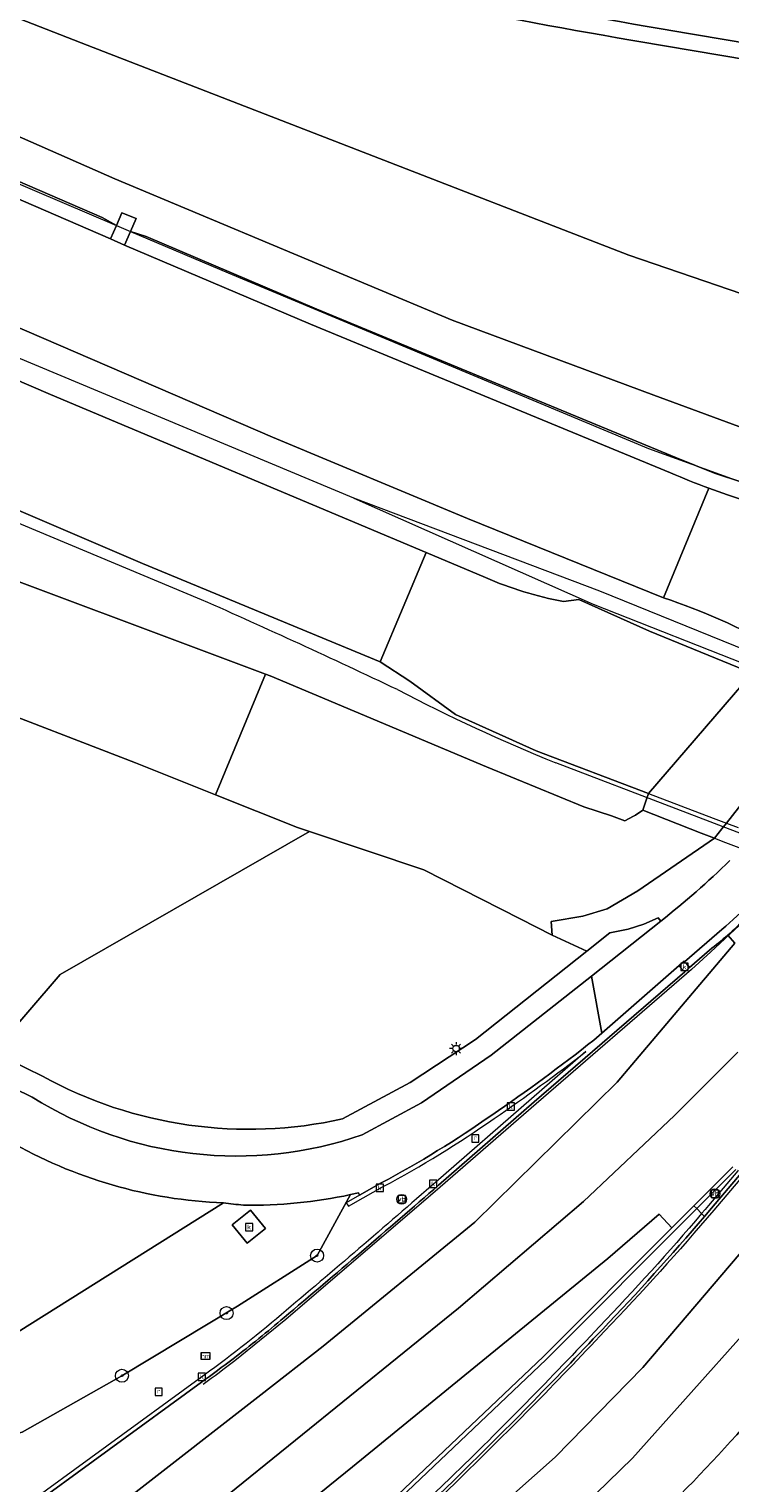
# Model space of a CAD drawing. Extents: x 152761 to 155748, y 459947 to 462743.
# Tile 61 of 256: x 154006 to 154049, y 460502 to 460591. Entities that reach past the tile are written whole.
import ezdxf
from ezdxf.enums import TextEntityAlignment as Align

# ---------------------------------------------------------------- set-up
doc = ezdxf.new("R2010")
doc.units = 0
doc.header["$LTSCALE"] = 0.75
doc.layers.get('0').update_dxf_attribs({"linetype": 'CONTINUOUS'})
for name, color, linetype, lineweight in [('B-RO-BV-GELEIDECONSTRUCTIE-G', 251, 'CONTINUOUS', 18), ('B-RO-BV-GELEIDECONSTRUCTIE-GV', 251, 'CONTINUOUS', 18), ('B-RO-GR-BEPLANTING_CULTUUR_BOSPLANTSOEN-GV', 251, 'CONTINUOUS', 18), ('B-RO-GR-BOOM-S', 96, 'CONTINUOUS', 25), ('B-RO-GR-GROENVOORZIENING-GV', 251, 'CONTINUOUS', 18), ('B-RO-KL-ET_LS_OV_LICHTMAST-S', 251, 'CONTINUOUS', 25), ('B-RO-KW-KUNSTWERK-GV', 251, 'CONTINUOUS', 18), ('B-RO-KW-KUNSTWERK_DEK-GV', 6, 'CONTINUOUS', 18), ('B-RO-OG-TERREIN_CULTUURSCHEIDING-GV', 251, 'CONTINUOUS', 18), ('B-RO-RI-GWA_KOLK-S', 251, 'CONTINUOUS', 25), ('B-RO-RI-GWA_RIOOLPUT-S', 251, 'CONTINUOUS', 25), ('B-RO-RI-HWA_GOOT_LIJNGOOT-G', 251, 'CONTINUOUS', 18), ('B-RO-VH-VERHARDING_ASFALT-GV', 251, 'CONTINUOUS', 18), ('B-RO-VH-VERHARDING_BETON-GV', 251, 'CONTINUOUS', 18), ('B-RO-VH-VERHARDING_BETONSTRAATSTEEN-GV', 251, 'CONTINUOUS', 18), ('B-RO-VH-VERHARDING_GESLOTEN-GV', 251, 'CONTINUOUS', 18), ('B-RO-VH-VERHARDING_OPEN-GV', 251, 'CONTINUOUS', 18), ('B-RO-VH-VERHARDING_TEGEL-GV', 251, 'CONTINUOUS', 18), ('B-RO-VW-HECTOMETRERING-S', 251, 'CONTINUOUS', 25), ('B-RO-VW-VERKEERSTEKEN_BORD-S', 251, 'CONTINUOUS', 25), ('B-RO-VW-VERKEERSTEKEN_DRAAGCONSTRUCTIE-S', 251, 'CONTINUOUS', 25)]:
    doc.layers.add(name, color=color, linetype=linetype, lineweight=lineweight)
doc.styles.add('NLCS-ISO', font='NLCS-ISO.ttf')

# ---------------------------------------------------------------- blocks, each defined once
blk = doc.blocks.new('SIE-WEG_VERKEERSBORD-SO')
at = {"color": 0, "linetype": 'ByBlock', "lineweight": 18}
blk.add_lwpolyline([(-1.125, -1.125), (1.125, -1.125), (1.125, 1.125), (-1.125, 1.125)], close=True, dxfattribs=at)
at = {"color": 0, "linetype": 'ByBlock', "lineweight": 18, "style": 'NLCS-ISO'}
blk.add_text('vb', height=1.5, dxfattribs=at).set_placement((0, 0), align=Align.MIDDLE_CENTER)
blk = doc.blocks.new('SIE-WEG_PAAL_VERKEERSBORD-SO')
at = {"color": 0, "linetype": 'ByBlock', "lineweight": 18}
blk.add_circle((0, 0), 1.5, dxfattribs=at)
at = {"color": 0, "linetype": 'ByBlock', "lineweight": 18, "style": 'NLCS-ISO'}
blk.add_text('vb', height=1.5, dxfattribs=at).set_placement((0, 0.13), align=Align.MIDDLE_CENTER)
blk = doc.blocks.new('SIE-WEG_PAAL_HECTOMETERPAAL-SO')
at = {"color": 0, "linetype": 'ByBlock', "lineweight": 18}
blk.add_lwpolyline([(-1.44375, -0.94375), (1.44375, -0.94375), (1.44375, 0.94375), (-1.44375, 0.94375)], close=True, dxfattribs=at)
at = {"color": 0, "linetype": 'ByBlock', "lineweight": 18, "style": 'NLCS-ISO'}
blk.add_text('hm', height=1.5, dxfattribs=at).set_placement((0, 0), align=Align.MIDDLE_CENTER)
blk = doc.blocks.new('SKL-ET_OV_LICHTMAST-SO')
at = {"color": 0, "linetype": 'ByBlock', "lineweight": 18}
for points in [[(-1.25, 0), (-2, 0)], [(-1.41, 1.41), (-0.88, 0.88)], [(0, 2), (0, 1.25)], [(0.88, 0.88), (1.41, 1.41)], [(2, 0), (1.25, 0)], [(-1.41, -1.41), (-0.88, -0.88)], [(0, -1.25), (0, -2)], [(0.88, -0.88), (1.41, -1.41)]]:
    blk.add_lwpolyline(points, dxfattribs=at)
blk.add_circle((0, 0), 1, dxfattribs=at)
blk = doc.blocks.new('SRI-PUT_INSPECTIEPUT_RIOOLPUT-SO')
at = {"color": 0, "linetype": 'ByBlock', "lineweight": 18}
blk.add_lwpolyline([(-1.12, -1.12), (1.12, -1.12), (1.12, 1.12), (-1.12, 1.12)], close=True, dxfattribs=at)
at = {"color": 0, "linetype": 'ByBlock', "lineweight": 18, "style": 'NLCS-ISO'}
blk.add_text('r', height=1.5, dxfattribs=at).set_placement((0, 0.28), align=Align.MIDDLE_CENTER)
blk = doc.blocks.new('SRI-KOLK-SO')
at = {"color": 0, "linetype": 'ByBlock', "lineweight": 18}
blk.add_lwpolyline([(-1.125, -1.125), (1.125, -1.125), (1.125, 1.125), (-1.125, 1.125)], close=True, dxfattribs=at)
at = {"color": 0, "linetype": 'ByBlock', "lineweight": 18, "style": 'NLCS-ISO'}
blk.add_text('k', height=1.5, dxfattribs=at).set_placement((0, 0), align=Align.MIDDLE_CENTER)
blk = doc.blocks.new('SGR-BOOM_01-SO')
at = {"linetype": 'ByBlock', "lineweight": 18}
h = blk.add_hatch(color=0, dxfattribs=at)
h.dxf.hatch_style = 1
edge = h.paths.add_edge_path()
edge.add_arc((0, 0), 0.25, 0, 360)
at = {"color": 0, "linetype": 'ByBlock', "lineweight": 18}
for radius in [2, 0.25]:
    blk.add_circle((0, 0), radius, dxfattribs=at)

msp = doc.modelspace()

# ---------------------------------------------------------------- linework, layer by layer
at = {"layer": 'B-RO-BV-GELEIDECONSTRUCTIE-G', "flags": 128}
for points in [[(153985.087, 460590.715), (153992.294, 460587.38), (154011.08, 460579.381)], [(154025.673, 460562.616), (154004.938, 460571.285), (153966.992, 460587.625)], [(154011.08, 460579.381), (154011.949, 460579.011)], [(154011.949, 460579.011), (154017.954, 460576.454), (154043.791, 460565.662), (154057.624, 460560.652), (154057.636, 460560.647)], [(154016.315, 460556.365), (153976.289, 460573.109)], [(154050.965, 460552.764), (154050.645, 460552.885), (154040.804, 460556.887), (154025.673, 460562.616)], [(154025.673, 460562.616), (154040.39, 460556.092), (154050.359, 460552.156), (154053.935, 460550.759)], [(154047.582, 460542.708), (154045.485, 460543.506), (154038.093, 460546.337)], [(154048.39, 460542.4), (154047.582, 460542.708)], [(154053.08, 460540.614), (154048.39, 460542.4)]]:
    msp.add_lwpolyline(points, dxfattribs=at)
at = {"layer": 'B-RO-BV-GELEIDECONSTRUCTIE-G'}
for points in [[(154028.35, 460550.839, 0.006656), (154016.315, 460556.365)], [(154028.35, 460550.839, 0.023388), (154038.093, 460546.337)]]:
    msp.add_lwpolyline(points, format="xyb", dxfattribs=at)
at = {"layer": 'B-RO-BV-GELEIDECONSTRUCTIE-GV', "flags": 128}
for points in [[(154030.879, 460520.372), (154036.766, 460525.5), (154046.016, 460533.487), (154045.829, 460533.677), (154045.683, 460533.876)], [(154045.683, 460533.876), (154040.428, 460529.289)], [(154039.945, 460528.588), (154036.602, 460525.689), (154030.715, 460520.561)], [(154048.976, 460521.509), (154046.578, 460519.105), (154045.233, 460517.756), (154037.334, 460509.838), (154027.176, 460500.188), (154026.185, 460499.336), (154023.383, 460496.926), (154016.473, 460491.092), (154014.937, 460489.896), (154010.792, 460486.511), (154006.796, 460483.248), (154005.624, 460482.291), (154004.047, 460481.003), (154002.903, 460480.056), (154002.331, 460479.584), (154001.738, 460479.093), (154001.539, 460478.904), (153999.981, 460477.427)], [(154000.145, 460477.238), (154001.697, 460478.71), (154001.904, 460478.906), (154002.487, 460479.388), (154003.058, 460479.86), (154004.206, 460480.81), (154005.779, 460482.095), (154005.787, 460482.101), (154006.951, 460483.052), (154015.093, 460489.701), (154016.63, 460490.898), (154023.545, 460496.736), (154025.058, 460498.036), (154026.019, 460498.864), (154027.344, 460500.002), (154037.509, 460509.659), (154046.754, 460518.928), (154049.164, 460521.344)], [(154049.307, 460521.293), (154049.286, 460521.251), (154047.479, 460519.116), (154047.269, 460518.868), (154047.058, 460518.621)], [(154047.67, 460518.954), (154049.488, 460521.103)], [(154027.363, 460520.506), (154026.029, 460519.752), (154025.209, 460519.288), (154025.349, 460519.076), (154026.254, 460519.587), (154027.486, 460520.284)], [(154047.234, 460518.443), (154047.452, 460518.698), (154047.67, 460518.954)], [(154016.159, 460508.462), (154004.816, 460500.189), (153998.352, 460495.437), (153998.506, 460495.24), (154001.99, 460497.801), (154004.964, 460499.987), (154016.306, 460508.26)], [(154000.761, 460476.465), (154002.24, 460477.346), (154003.428, 460478.198), (154004.031, 460478.631), (154004.687, 460479.101), (154006.786, 460480.822), (154006.795, 460480.829), (154007.955, 460481.78), (154010.151, 460483.581), (154011.927, 460485.055), (154014.656, 460487.318), (154025.58, 460496.381), (154026.714, 460497.33), (154027.294, 460497.886), (154031.793, 460502.194)], [(154031.619, 460502.374), (154026.893, 460497.848)]]:
    msp.add_lwpolyline(points, dxfattribs=at)
at = {"layer": 'B-RO-BV-GELEIDECONSTRUCTIE-GV'}
for points in [[(154040.428, 460529.289, -0.016464), (154034.164, 460524.684)], [(154034.311, 460524.476, 0.014567), (154039.945, 460528.588)], [(154034.164, 460524.684, -0.029761), (154027.363, 460520.506)], [(154027.486, 460520.284, 0.029658), (154034.311, 460524.476)], [(154030.715, 460520.561, -0.004312), (154021.224, 460512.422)], [(154021.385, 460512.231, 0.004258), (154030.879, 460520.372)], [(154047.058, 460518.621, -0.013839), (154040.776, 460511.68)], [(154040.957, 460511.508, 0.01393), (154047.234, 460518.443)], [(154021.224, 460512.422, -0.021377), (154016.159, 460508.462)], [(154018.256, 460509.702, 0.013394), (154021.385, 460512.231)], [(154040.776, 460511.68, -0.010779), (154031.619, 460502.374)], [(154031.793, 460502.194, 0.010716), (154040.957, 460511.508)], [(154016.306, 460508.26, 0.008246), (154018.256, 460509.702)]]:
    msp.add_lwpolyline(points, format="xyb", dxfattribs=at)
at = {"layer": 'B-RO-GR-BEPLANTING_CULTUUR_BOSPLANTSOEN-GV', "flags": 128}
msp.add_lwpolyline([(153925.206, 460586.581), (153926.497, 460585.942), (153940.42, 460579.628), (153951.352, 460574.589), (153955.904, 460572.33), (153959.953, 460570.321), (153968.478, 460566.103), (153980.478, 460560.473), (153991.59, 460555.618), (153999.875, 460551.399), (154000, 460551.335), (154000.125, 460551.271), (154002.253, 460550.187), (154012.251, 460546.329), (154017.168, 460544.372), (154020.244, 460551.787), (154000, 460559.361), (153963.915, 460575.194), (153953.128, 460579.93), (153941.362, 460584.972), (153927.619, 460591.115)], close=True, dxfattribs=at)
for points in [[(154017.168, 460544.372), (154012.251, 460546.329), (154002.253, 460550.187), (154000.125, 460551.271), (154000, 460551.335), (153999.875, 460551.399), (153991.59, 460555.618), (153980.478, 460560.473), (153968.478, 460566.103), (153959.953, 460570.321), (153955.904, 460572.33), (153959.287, 460569.796), (153961.986, 460567.013), (153964.568, 460563.141), (153965.982, 460559.931), (153967.116, 460556.576), (153967.628, 460553.367), (153967.83, 460550.152), (153967.564, 460547.399), (153967.243, 460545.446), (153984.443, 460537.726)], [(153990.287, 460535.011), (154003.502, 460528.553), (154007.623, 460533.323), (154022.955, 460542.114), (154022.214, 460542.363), (154017.168, 460544.372)]]:
    msp.add_lwpolyline(points, dxfattribs=at)
at = {"layer": 'B-RO-GR-GROENVOORZIENING-GV', "flags": 128}
for points in [[(154030.879, 460520.372), (154036.766, 460525.5), (154046.016, 460533.487), (154046.314, 460533.753), (154046.139, 460533.954), (154046.007, 460534.102), (154045.974, 460534.14), (154045.683, 460533.876), (154040.914, 460529.713), (154040.428, 460529.289)], [(154027.363, 460520.506), (154026.029, 460519.752)], [(153995.592, 460505.437), (153997.779, 460503.545), (153998.345, 460503.544), (154005.294, 460505.196), (154011.421, 460508.653), (154018.525, 460512.93), (154023.417, 460516.039), (154025.466, 460519.789)], [(154017.664, 460519.288), (153995.592, 460505.437)], [(154026.029, 460519.752), (154025.965, 460519.899), (154025.466, 460519.789), (154023.417, 460516.039), (154018.525, 460512.93), (154011.421, 460508.653), (154005.294, 460505.196), (153998.345, 460503.544)], [(153996.797, 460497.431), (153998.352, 460495.437), (153998.506, 460495.24), (154001.99, 460497.801), (154004.964, 460499.987), (154016.306, 460508.26)]]:
    msp.add_lwpolyline(points, dxfattribs=at)
at = {"layer": 'B-RO-GR-GROENVOORZIENING-GV'}
for points in [[(154040.428, 460529.289, -0.016464), (154034.164, 460524.684)], [(154034.164, 460524.684, -0.029761), (154027.363, 460520.506)], [(154021.385, 460512.231, 0.004258), (154030.879, 460520.372)], [(154018.886, 460519.141, -0.007454), (154017.664, 460519.288)], [(154025.466, 460519.789, -0.055657), (154018.886, 460519.141)], [(154018.256, 460509.702, 0.013394), (154021.385, 460512.231)], [(154016.306, 460508.26, 0.008246), (154018.256, 460509.702)], [(154049.957, 460505.864, -0.021107), (154043.774, 460499.396)]]:
    msp.add_lwpolyline(points, format="xyb", dxfattribs=at)
at = {"layer": 'B-RO-GR-GROENVOORZIENING-GV', "flags": 128}
msp.add_lwpolyline([(154020.241, 460517.716), (154019.118, 460516.803), (154018.205, 460517.926), (154019.328, 460518.839)], close=True, dxfattribs=at)
at = {"layer": 'B-RO-KW-KUNSTWERK-GV', "flags": 128}
msp.add_lwpolyline([(154043.782, 460544.455), (154043.645, 460544.051), (154043.434, 460543.428), (154047.034, 460542.013), (154047.846, 460541.705), (154048.302, 460542.287), (154048.575, 460542.635), (154054.194, 460549.795), (154054.442, 460550.111), (154054.712, 460550.456), (154055.253, 460551.144), (154055.402, 460551.335), (154055.528, 460551.496), (154061.38, 460558.954), (154061.534, 460559.151), (154062.025, 460559.776), (154061.27, 460560.056), (154058.859, 460560.95), (154057.795, 460561.344), (154057.585, 460560.422), (154051.581, 460553.477), (154053.908, 460552.117), (154053.19, 460550.6), (154050.167, 460551.841)], close=True, dxfattribs=at)
at = {"layer": 'B-RO-KW-KUNSTWERK_DEK-GV', "flags": 128}
msp.add_lwpolyline([(154050.167, 460551.841), (154043.782, 460544.455), (154043.645, 460544.051), (154043.434, 460543.428), (154047.034, 460542.013), (154047.846, 460541.705), (154048.532, 460541.445), (154052.673, 460539.875)], dxfattribs=at)
at = {"layer": 'B-RO-OG-TERREIN_CULTUURSCHEIDING-GV', "flags": 128}
for points in [[(154044.71, 460556.489), (154032.668, 460561.352), (154020.672, 460566.365), (154000.474, 460575.073), (153974.8, 460586.182), (153963.327, 460591.215), (153949.185, 460597.418), (153923.546, 460608.72), (153898.91, 460619.698), (153873.556, 460631.434), (153871.927, 460632.193), (153849.081, 460642.832), (153823.84, 460654.771), (153799.524, 460666.414)], [(153802.345, 460661.722), (153824.805, 460650.981), (153841.978, 460642.885), (153860.997, 460633.978), (153883.451, 460623.626), (153897.271, 460617.254), (153933.785, 460600.91), (153969.987, 460585.01), (153974.792, 460582.916), (153984.102, 460578.86), (154007.029, 460568.983), (154030.117, 460559.259), (154033.761, 460557.724)], [(154009.731, 460597.39), (153999.752, 460599.957), (153991.278, 460602.148), (153970.52, 460608.455), (153944.72, 460617.481), (153941.51, 460618.736), (153941.033, 460617.787), (153965.862, 460607.751), (153985.079, 460599.973), (153999.875, 460594.152), (154000, 460594.103), (154000.125, 460594.054), (154009.283, 460590.451), (154025.879, 460584.024), (154042.578, 460577.541), (154065.034, 460569.861), (154065.813, 460567.516), (154066.116, 460565.478), (154066.11, 460565.539)], [(154000.125, 460587.009), (154010.978, 460582.239), (154031.712, 460573.545), (154044.114, 460568.94), (154056.513, 460564.365), (154057.8, 460563.646), (154058.476, 460562.976), (154058.755, 460562.555), (154058.838, 460562.43), (154058.948, 460561.696), (154058.859, 460560.95), (154061.27, 460560.056), (154062.025, 460559.776), (154063.154, 460561.776), (154064.071, 460563.964), (154064.589, 460565.869), (154064.754, 460567.963), (154064.73, 460569.28), (154065.034, 460569.861), (154042.578, 460577.541), (154025.879, 460584.024), (154009.283, 460590.451), (154000.125, 460594.054)], [(153986.008, 460590.326), (154010.199, 460579.861), (154011.08, 460579.381), (154011.422, 460580.156), (154012.288, 460579.797), (154011.949, 460579.011), (154012.902, 460578.696), (154023.404, 460574.223), (154045.517, 460565.085), (154047.857, 460564.148), (154051.14, 460563.068)], [(154056.513, 460564.365), (154044.114, 460568.94), (154031.712, 460573.545), (154010.978, 460582.239), (154000.125, 460587.009)], [(154056.772, 460560.737), (154057.585, 460560.422), (154057.795, 460561.344), (154056.986, 460561.714), (154054.1, 460562.287), (154051.14, 460563.068), (154047.857, 460564.148), (154045.517, 460565.085), (154023.404, 460574.223), (154012.902, 460578.696), (154011.949, 460579.011), (154011.587, 460578.169), (154023.017, 460573.301), (154045.14, 460564.159)], [(154038.569, 460556.251), (154039.503, 460556.381), (154043.845, 460554.436), (154050.167, 460551.841), (154053.19, 460550.6), (154053.908, 460552.117), (154051.581, 460553.477)], [(153982.319, 460533.755), (153973.359, 460537.793), (153967.728, 460537.866), (153953.301, 460544.417), (153965.172, 460531.953), (153967.257, 460530.125), (153982.511, 460516.755), (153995.592, 460505.437), (154017.664, 460519.288)], [(154037.87, 460535.736), (154035.903, 460536.748), (154029.978, 460539.756), (154022.955, 460542.114), (154007.623, 460533.323), (154003.502, 460528.553), (154006.537, 460527.07)], [(154024.988, 460524.448), (154029.145, 460526.688), (154033.157, 460529.334), (154040.002, 460534.762), (154037.87, 460535.736)]]:
    msp.add_lwpolyline(points, dxfattribs=at)
at = {"layer": 'B-RO-OG-TERREIN_CULTUURSCHEIDING-GV'}
for points in [[(154064.123, 460588.402, -0.020914), (154009.953, 460598.365)], [(154064.004, 460587.409, -0.020949), (154009.731, 460597.39)], [(154009.731, 460597.39, 0.020949), (154064.004, 460587.409)], [(154045.14, 460564.159, 0.012175), (154047.507, 460563.218)], [(154047.507, 460563.218, 0.045979), (154056.772, 460560.737)], [(154033.761, 460557.724, 0.056801), (154038.569, 460556.251)], [(154051.581, 460553.477, 0.042526), (154044.71, 460556.489)], [(154006.537, 460527.07, 0.183087), (154024.988, 460524.448)], [(154017.664, 460519.288, -0.12367), (154004.453, 460523.118)]]:
    msp.add_lwpolyline(points, format="xyb", dxfattribs=at)
at = {"layer": 'B-RO-OG-TERREIN_CULTUURSCHEIDING-GV', "flags": 128}
for points in [[(153985.087, 460590.715), (153984.704, 460589.801), (154010.714, 460578.549), (154011.08, 460579.381), (154010.199, 460579.861), (153986.008, 460590.326)], [(153966.472, 460578.626), (153963.915, 460575.194), (154000, 460559.361), (154020.244, 460551.787), (154020.525, 460551.682), (154033.83, 460546.095), (154039.815, 460543.631), (154041.524, 460543.07), (154042.33, 460542.767), (154042.858, 460543.048), (154042.986, 460543.116), (154043.434, 460543.428), (154043.645, 460544.051), (154043.782, 460544.455), (154036.881, 460547.077), (154031.927, 460549.299), (154029.122, 460551.364), (154027.286, 460552.538), (154012.687, 460558.6), (153991.253, 460567.766), (153971.875, 460576.258)], [(154022.955, 460542.114), (154029.978, 460539.756), (154035.903, 460536.748), (154037.87, 460535.736), (154037.805, 460536.582), (154039.758, 460536.908), (154041.256, 460537.363), (154043.144, 460538.47), (154047.846, 460541.705), (154047.034, 460542.013), (154043.434, 460543.428), (154042.986, 460543.116), (154042.858, 460543.048), (154042.33, 460542.767), (154041.524, 460543.07), (154039.815, 460543.631), (154033.83, 460546.095), (154020.525, 460551.682), (154020.244, 460551.787), (154017.168, 460544.372), (154022.214, 460542.363)]]:
    msp.add_lwpolyline(points, close=True, dxfattribs=at)
at = {"layer": 'B-RO-RI-HWA_GOOT_LIJNGOOT-G', "flags": 128}
for points in [[(154052.749, 460539.909), (154052.723, 460539.874), (154050.821, 460537.681), (154047.631, 460534.709), (154046.426, 460533.628), (154046.128, 460533.362), (154036.876, 460525.373), (154030.989, 460520.246), (154021.493, 460512.103), (154018.358, 460509.569)], [(154049.63, 460520.996), (154047.805, 460518.839)], [(154031.916, 460502.066), (154027.403, 460497.744)]]:
    msp.add_lwpolyline(points, dxfattribs=at)
at = {"layer": 'B-RO-RI-HWA_GOOT_LIJNGOOT-G'}
for points in [[(154047.805, 460518.839, -0.014822), (154041.086, 460511.386)], [(154041.086, 460511.386, -0.010816), (154031.916, 460502.066)], [(154018.358, 460509.569, -0.00856), (154016.404, 460508.124)]]:
    msp.add_lwpolyline(points, format="xyb", dxfattribs=at)
at = {"layer": 'B-RO-VH-VERHARDING_ASFALT-GV', "flags": 128}
for points in [[(153799.524, 460666.414), (153823.84, 460654.771), (153849.081, 460642.832), (153871.927, 460632.193), (153873.556, 460631.434), (153898.91, 460619.698), (153923.546, 460608.72), (153949.185, 460597.418), (153963.327, 460591.215), (153974.8, 460586.182), (154000.474, 460575.073), (154020.672, 460566.365), (154032.668, 460561.352), (154044.71, 460556.489), (154047.507, 460563.218)], [(154045.14, 460564.159), (154023.017, 460573.301), (154011.587, 460578.169), (154010.714, 460578.549), (153984.704, 460589.801), (153983.712, 460590.207), (153966.249, 460597.874), (153947.964, 460605.902), (153948.001, 460606.029), (153917, 460619.712), (153895.589, 460629.296), (153875.004, 460638.802)], [(153991.253, 460567.766), (154012.687, 460558.6), (154027.286, 460552.538), (154030.117, 460559.259), (154007.029, 460568.983), (153984.102, 460578.86)], [(154047.507, 460563.218), (154044.71, 460556.489)], [(154033.761, 460557.724), (154030.117, 460559.259), (154027.286, 460552.538), (154029.122, 460551.364), (154031.927, 460549.299), (154036.881, 460547.077), (154043.782, 460544.455), (154050.167, 460551.841), (154043.845, 460554.436)], [(154043.845, 460554.436), (154039.503, 460556.381), (154038.569, 460556.251)], [(154050.167, 460551.841), (154043.782, 460544.455), (154047.767, 460542.942), (154048.575, 460542.635), (154049.306, 460542.357)], [(154044.556, 460536.603), (154040.279, 460533.226)], [(154040.279, 460533.226), (154040.914, 460529.713), (154045.683, 460533.876), (154045.974, 460534.14), (154046.007, 460534.102), (154048.297, 460536.082)], [(154048.297, 460536.082), (154046.007, 460534.102), (154046.139, 460533.954), (154046.314, 460533.753), (154047.537, 460534.825)], [(154005.908, 460525.789), (153989.737, 460533.714)], [(154040.428, 460529.289), (154040.914, 460529.713), (154040.279, 460533.226), (154034.108, 460528.354), (154029.835, 460525.429), (154026.195, 460523.469)], [(154025.466, 460519.789), (154025.965, 460519.899), (154026.029, 460519.752), (154027.363, 460520.506)]]:
    msp.add_lwpolyline(points, dxfattribs=at)
at = {"layer": 'B-RO-VH-VERHARDING_ASFALT-GV'}
for points in [[(154009.953, 460598.365, 0.020914), (154064.123, 460588.402)], [(154047.507, 460563.218, -0.012175), (154045.14, 460564.159)], [(154056.772, 460560.737, -0.045979), (154047.507, 460563.218)], [(154038.569, 460556.251, -0.056801), (154033.761, 460557.724)], [(154044.71, 460556.489, -0.042526), (154051.581, 460553.477)], [(154048.795, 460540.322, -0.023872), (154044.556, 460536.603)], [(154051.781, 460539.696, -0.047055), (154048.297, 460536.082)], [(154048.297, 460536.082, 0.047055), (154051.781, 460539.696)], [(154048.665, 460535.747, 0.031722), (154050.712, 460537.783)], [(154047.537, 460534.825, 0.015648), (154048.665, 460535.747)], [(154034.164, 460524.684, 0.016464), (154040.428, 460529.289)], [(154026.195, 460523.469, -0.228028), (154005.908, 460525.789)], [(154027.363, 460520.506, 0.029761), (154034.164, 460524.684)], [(154004.453, 460523.118, 0.12367), (154017.664, 460519.288)], [(154017.664, 460519.288, 0.007454), (154018.886, 460519.141)], [(154018.886, 460519.141, 0.055657), (154025.466, 460519.789)]]:
    msp.add_lwpolyline(points, format="xyb", dxfattribs=at)
at = {"layer": 'B-RO-VH-VERHARDING_BETON-GV', "flags": 128}
msp.add_lwpolyline([(154054.194, 460549.795), (154048.575, 460542.635), (154048.302, 460542.287), (154047.846, 460541.705), (154043.144, 460538.47), (154041.256, 460537.363), (154039.758, 460536.908), (154037.805, 460536.582), (154037.87, 460535.736), (154040.002, 460534.762), (154041.411, 460535.88), (154042.533, 460536.103), (154043.499, 460536.418), (154044.376, 460536.807), (154044.556, 460536.603)], dxfattribs=at)
at = {"layer": 'B-RO-VH-VERHARDING_BETON-GV'}
msp.add_lwpolyline([(154044.556, 460536.603, 0.023872), (154048.795, 460540.322)], format="xyb", dxfattribs=at)
at = {"layer": 'B-RO-VH-VERHARDING_BETONSTRAATSTEEN-GV', "flags": 128}
msp.add_lwpolyline([(154010.714, 460578.549), (154011.587, 460578.169), (154011.949, 460579.011), (154012.288, 460579.797), (154011.422, 460580.156), (154011.08, 460579.381)], close=True, dxfattribs=at)
at = {"layer": 'B-RO-VH-VERHARDING_GESLOTEN-GV', "flags": 128}
for points in [[(154031.793, 460502.194), (154027.294, 460497.886), (154026.714, 460497.33), (154025.58, 460496.381), (154014.656, 460487.318), (154011.927, 460485.055), (154012.541, 460484.268), (154019.244, 460488.717), (154025.868, 460493.414), (154028.885, 460495.806), (154032.072, 460498.333), (154038.044, 460503.65), (154043.432, 460509.166), (154051.027, 460518.055), (154055.763, 460523.997), (154088.707, 460564.595), (154086.318, 460566.487), (154049.529, 460521.655)], [(154034.577, 460495.566), (154042.811, 460503.589), (154053.282, 460515.302), (154054.616, 460516.889), (154063.101, 460527.454), (154063.916, 460528.432), (154068.369, 460533.97), (154068.491, 460534.122), (154068.625, 460534.288), (154068.869, 460534.591), (154068.962, 460534.706), (154082.107, 460550.992), (154082.121, 460551.009), (154082.385, 460551.335), (154082.492, 460551.467), (154082.969, 460552.054), (154091.354, 460562.389), (154091.408, 460562.456), (154088.707, 460564.595), (154055.763, 460523.997), (154051.027, 460518.055), (154043.432, 460509.166), (154038.044, 460503.65), (154032.072, 460498.333)], [(154016.306, 460508.26), (154004.964, 460499.987), (154001.99, 460497.801), (154004.072, 460495.13), (154019.951, 460507.486), (154023.783, 460510.469), (154033.115, 460518.107), (154041.859, 460526.7), (154049.089, 460535.256), (154048.665, 460535.747)], [(154048.665, 460535.747), (154049.089, 460535.256), (154041.859, 460526.7), (154033.115, 460518.107), (154023.783, 460510.469), (154019.951, 460507.486), (154004.072, 460495.13), (154006.178, 460492.429), (154017.481, 460500.965), (154022.084, 460504.697), (154032.1, 460512.819), (154039.795, 460519.369), (154045.395, 460524.647), (154049.282, 460528.55)], [(154047.537, 460534.825), (154046.314, 460533.753), (154046.016, 460533.487), (154036.766, 460525.5), (154030.879, 460520.372)], [(154049.282, 460528.55), (154045.395, 460524.647), (154039.795, 460519.369), (154032.1, 460512.819), (154022.084, 460504.697), (154017.481, 460500.965), (154006.178, 460492.429), (154008.405, 460489.573), (154016.755, 460495.871), (154024.204, 460501.925), (154025.6, 460503.06), (154041.282, 460515.86), (154044.454, 460518.586), (154045.233, 460517.756), (154046.578, 460519.105), (154048.976, 460521.509)], [(154049.488, 460521.103), (154047.67, 460518.954), (154047.234, 460518.443)], [(154054.616, 460516.889), (154053.282, 460515.302), (154042.811, 460503.589), (154034.577, 460495.566), (154031.182, 460492.803), (154028.627, 460490.724), (154014.85, 460481.306), (154016.95, 460478.613), (154019.444, 460480.293), (154023.238, 460482.868)]]:
    msp.add_lwpolyline(points, dxfattribs=at)
at = {"layer": 'B-RO-VH-VERHARDING_GESLOTEN-GV'}
for points in [[(154050.712, 460537.783, -0.031722), (154048.665, 460535.747)], [(154048.665, 460535.747, -0.015648), (154047.537, 460534.825)], [(154030.879, 460520.372, -0.004258), (154021.385, 460512.231)], [(154047.234, 460518.443, -0.01393), (154040.957, 460511.508)], [(154021.385, 460512.231, -0.013394), (154018.256, 460509.702)], [(154040.957, 460511.508, -0.010716), (154031.793, 460502.194)], [(154018.256, 460509.702, -0.008246), (154016.306, 460508.26)], [(154043.774, 460499.396, 0.021107), (154049.957, 460505.864)]]:
    msp.add_lwpolyline(points, format="xyb", dxfattribs=at)
at = {"layer": 'B-RO-VH-VERHARDING_GESLOTEN-GV', "flags": 128}
msp.add_lwpolyline([(154008.405, 460489.573), (154010.792, 460486.511), (154014.937, 460489.896), (154016.473, 460491.092), (154023.383, 460496.926), (154026.185, 460499.336), (154027.176, 460500.188), (154037.334, 460509.838), (154045.233, 460517.756), (154044.454, 460518.586), (154041.282, 460515.86), (154025.6, 460503.06), (154024.204, 460501.925), (154016.755, 460495.871)], close=True, dxfattribs=at)
at = {"layer": 'B-RO-VH-VERHARDING_OPEN-GV', "flags": 128}
for points in [[(154048.976, 460521.509), (154046.578, 460519.105), (154046.754, 460518.928), (154047.058, 460518.621), (154047.234, 460518.443), (154047.67, 460518.954), (154049.488, 460521.103)], [(154047.234, 460518.443), (154047.058, 460518.621), (154046.754, 460518.928), (154046.578, 460519.105), (154045.233, 460517.756), (154037.334, 460509.838), (154027.176, 460500.188), (154026.185, 460499.336), (154023.383, 460496.926), (154016.473, 460491.092), (154014.937, 460489.896), (154010.792, 460486.511), (154006.796, 460483.248), (154005.624, 460482.291), (154004.047, 460481.003), (154002.903, 460480.056)], [(154000.761, 460476.465), (154002.24, 460477.346), (154003.428, 460478.198), (154004.031, 460478.631), (154004.687, 460479.101), (154006.786, 460480.822), (154006.795, 460480.829), (154007.955, 460481.78), (154010.151, 460483.581), (154011.927, 460485.055), (154014.656, 460487.318), (154025.58, 460496.381), (154026.714, 460497.33), (154027.294, 460497.886), (154031.793, 460502.194)]]:
    msp.add_lwpolyline(points, dxfattribs=at)
msp.add_lwpolyline([(154018.205, 460517.926), (154019.118, 460516.803), (154020.241, 460517.716), (154019.328, 460518.839)], close=True, dxfattribs=at)
at = {"layer": 'B-RO-VH-VERHARDING_OPEN-GV'}
for points in [[(154040.957, 460511.508, 0.01393), (154047.234, 460518.443)], [(154031.793, 460502.194, 0.010716), (154040.957, 460511.508)]]:
    msp.add_lwpolyline(points, format="xyb", dxfattribs=at)
at = {"layer": 'B-RO-VH-VERHARDING_TEGEL-GV', "flags": 128}
for points in [[(154026.195, 460523.469), (154029.835, 460525.429), (154034.108, 460528.354), (154040.279, 460533.226), (154044.556, 460536.603), (154044.376, 460536.807), (154043.499, 460536.418), (154042.533, 460536.103), (154041.411, 460535.88), (154040.002, 460534.762), (154033.157, 460529.334), (154029.145, 460526.688), (154024.988, 460524.448)], [(154006.537, 460527.07), (154003.502, 460528.553), (153990.287, 460535.011)], [(153989.737, 460533.714), (154005.908, 460525.789)]]:
    msp.add_lwpolyline(points, dxfattribs=at)
at = {"layer": 'B-RO-VH-VERHARDING_TEGEL-GV'}
for points in [[(154024.988, 460524.448, -0.183087), (154006.537, 460527.07)], [(154005.908, 460525.789, 0.228028), (154026.195, 460523.469)]]:
    msp.add_lwpolyline(points, format="xyb", dxfattribs=at)

# ---------------------------------------------------------------- block references
at = {"layer": 'B-RO-GR-BOOM-S', "xscale": 0.2, "yscale": 0.2, "zscale": 0.2}
for p in [(154023.417, 460516.039), (154017.854, 460512.503), (154011.421, 460508.653)]:
    msp.add_blockref('SGR-BOOM_01-SO', p, dxfattribs=at)
at = {"layer": 'B-RO-KL-ET_LS_OV_LICHTMAST-S', "xscale": 0.2, "yscale": 0.2, "zscale": 0.2}
msp.add_blockref('SKL-ET_OV_LICHTMAST-SO', (154031.96, 460528.768), dxfattribs=at)
at = {"layer": 'B-RO-RI-GWA_KOLK-S', "xscale": 0.2, "yscale": 0.2, "zscale": 0.2}
for p in [(154046.001, 460533.797), (154035.324, 460525.207), (154027.268, 460520.204), (154030.553, 460520.457), (154019.233, 460517.799), (154016.335, 460508.594)]:
    msp.add_blockref('SRI-KOLK-SO', p, dxfattribs=at)
at = {"layer": 'B-RO-RI-GWA_RIOOLPUT-S', "xscale": 0.2, "yscale": 0.2, "zscale": 0.2}
for p in [(154033.145, 460523.246), (154013.677, 460507.668)]:
    msp.add_blockref('SRI-PUT_INSPECTIEPUT_RIOOLPUT-SO', p, dxfattribs=at)
at = {"layer": 'B-RO-VW-HECTOMETRERING-S', "xscale": 0.2, "yscale": 0.2, "zscale": 0.2}
msp.add_blockref('SIE-WEG_PAAL_HECTOMETERPAAL-SO', (154016.555, 460509.873), dxfattribs=at)
at = {"layer": 'B-RO-VW-VERKEERSTEKEN_BORD-S', "xscale": 0.2, "yscale": 0.2, "zscale": 0.2}
for p in [(154047.871, 460519.842), (154028.619, 460519.504)]:
    msp.add_blockref('SIE-WEG_VERKEERSBORD-SO', p, dxfattribs=at)
at = {"layer": 'B-RO-VW-VERKEERSTEKEN_DRAAGCONSTRUCTIE-S', "xscale": 0.2, "yscale": 0.2, "zscale": 0.2}
for p in [(154047.871, 460519.842), (154028.619, 460519.504)]:
    msp.add_blockref('SIE-WEG_PAAL_VERKEERSBORD-SO', p, dxfattribs=at)

doc.saveas('drawing.dxf')
